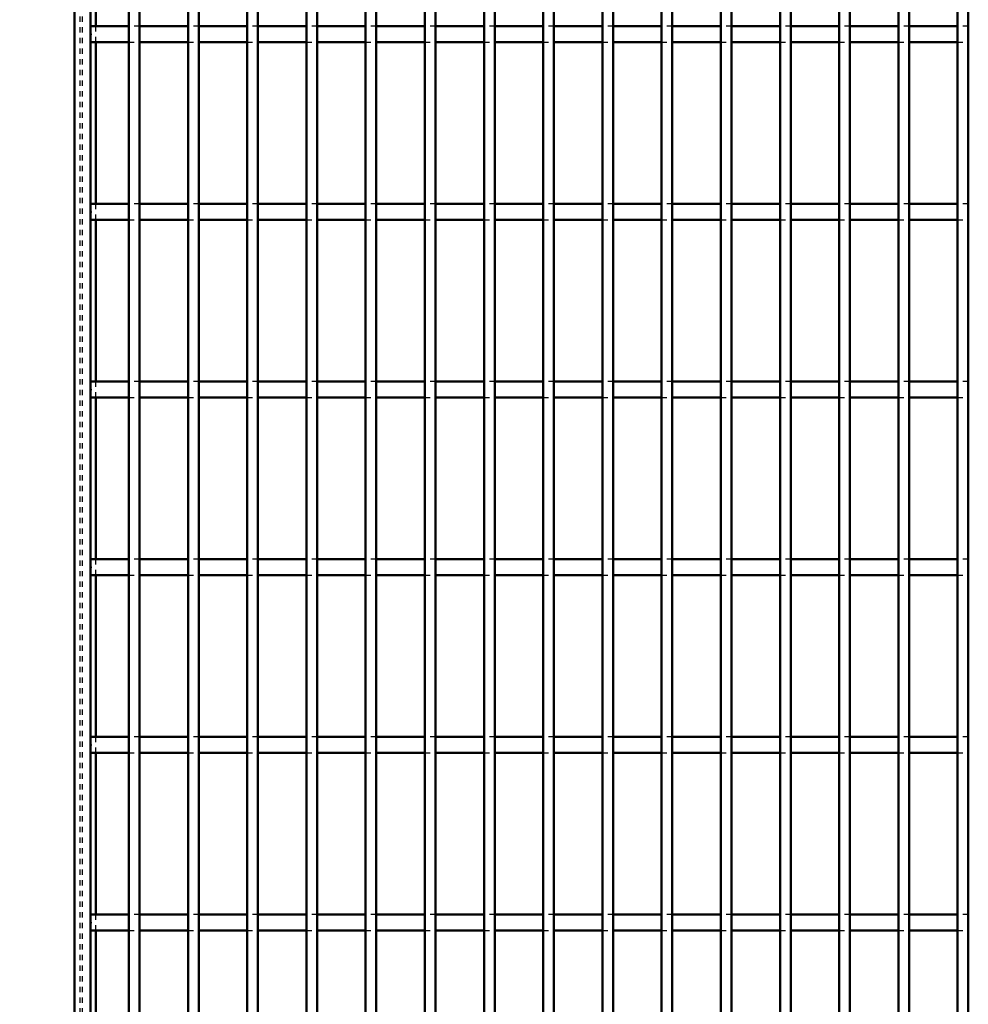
# Model space of a CAD drawing. Header units: millimetres. Extents: x -1015 to 606, y -500 to 954.
# Tile 3 of 36: x -610 to -432, y -315 to -131. Entities that reach past the tile are written whole.
import ezdxf

# ---------------------------------------------------------------- set-up
doc = ezdxf.new("R2010")
doc.units = ezdxf.units.MM
doc.linetypes.add('Dashed', pattern=[2, 1, -1])
for name, color, linetype, lineweight in [('2d ConnectionPoints', 7, 'Continuous', 50), ('AM_0', 7, 'Continuous', 50), ('AM_5', 3, 'Continuous', 25), ('AM_9', 6, 'Dashed', 25)]:
    doc.layers.add(name, color=color, linetype=linetype, lineweight=lineweight)
doc.dimstyles.new('ISO-25', dxfattribs={"dimtxt": 2.5, "dimasz": 2.5, "dimexe": 1.25, "dimexo": 0.625, "dimtad": 1, "dimtxsty": 'Standard', "dimcen": 2.5, "dimadec": 0, "dimazin": 0, "dimtfac": 1, "dimtmove": 0, "dimatfit": 3, "dimfxl": 1, "dimarcsym": 0})

# ---------------------------------------------------------------- blocks, each defined once
blk = doc.blocks.new('3_dicwfftikynxebfonv0d9gweg________0_in_LPPX423303311311120010003500_4')
at = {"layer": 'AM_0'}
for p, q in [((-589.83, -497), (-589.83, 497)), ((-587.83, -497), (-587.83, 497))]:
    blk.add_line(p, q, dxfattribs=at)
blk = doc.blocks.new('4_wnbvefcx3y2xrqddmn3u954jm________0_in_LPPX423303311311120010003500_4')
at = {"layer": 'AM_0'}
for p, q in [((-578.72, -497), (-578.72, 497)), ((-576.72, -497), (-576.72, 497))]:
    blk.add_line(p, q, dxfattribs=at)
blk = doc.blocks.new('5_qgtj1mhgll8wk8eftwisp3klc________0_in_LPPX423303311311120010003500_4')
at = {"layer": 'AM_0'}
for p, q in [((-567.61, -497), (-567.61, 497)), ((-565.61, -497), (-565.61, 497))]:
    blk.add_line(p, q, dxfattribs=at)
blk = doc.blocks.new('6_6yvlga389fyent0vcktubonji________0_in_LPPX423303311311120010003500_4')
at = {"layer": 'AM_0'}
for p, q in [((-556.5, -497), (-556.5, 497)), ((-554.5, -497), (-554.5, 497))]:
    blk.add_line(p, q, dxfattribs=at)
blk = doc.blocks.new('7_8vqohuy4l5b7e7wr8y107rebd________0_in_LPPX423303311311120010003500_4')
at = {"layer": 'AM_0'}
for p, q in [((-545.39, -497), (-545.39, 497)), ((-543.39, -497), (-543.39, 497))]:
    blk.add_line(p, q, dxfattribs=at)
blk = doc.blocks.new('8_rtcekgcnjxkc9xmtua3coy5xv________0_in_LPPX423303311311120010003500_4')
at = {"layer": 'AM_0'}
for p, q in [((-534.28, -497), (-534.28, 497)), ((-532.28, -497), (-532.28, 497))]:
    blk.add_line(p, q, dxfattribs=at)
blk = doc.blocks.new('9_duo9nfmo4vog63j9kq3mser4t________0_in_LPPX423303311311120010003500_4')
at = {"layer": 'AM_0'}
for p, q in [((-523.17, -497), (-523.17, 497)), ((-521.17, -497), (-521.17, 497))]:
    blk.add_line(p, q, dxfattribs=at)
blk = doc.blocks.new('10_v6xoite3i1mpdl24w3bo78zcd________0_in_LPPX423303311311120010003500_4')
at = {"layer": 'AM_0'}
for p, q in [((-512.06, -497), (-512.06, 497)), ((-510.06, -497), (-510.06, 497))]:
    blk.add_line(p, q, dxfattribs=at)
blk = doc.blocks.new('11_jhg0awtfgngavp9jzcpje108w________0_in_LPPX423303311311120010003500_4')
at = {"layer": 'AM_0'}
for p, q in [((-500.95, -497), (-500.95, 497)), ((-498.95, -497), (-498.95, 497))]:
    blk.add_line(p, q, dxfattribs=at)
blk = doc.blocks.new('12_txw1ocd9j89a1czz1m3z6i7tm________0_in_LPPX423303311311120010003500_4')
at = {"layer": 'AM_0'}
for p, q in [((-489.84, -497), (-489.84, 497)), ((-487.84, -497), (-487.84, 497))]:
    blk.add_line(p, q, dxfattribs=at)
blk = doc.blocks.new('13_owexhaez6c2ydoifmn0dstavi________0_in_LPPX423303311311120010003500_4')
at = {"layer": 'AM_0'}
for p, q in [((-478.73, -497), (-478.73, 497)), ((-476.73, -497), (-476.73, 497))]:
    blk.add_line(p, q, dxfattribs=at)
blk = doc.blocks.new('14_eek8ihajuxsrcymq3aopej7fk________0_in_LPPX423303311311120010003500_4')
at = {"layer": 'AM_0'}
for p, q in [((-467.62, -497), (-467.62, 497)), ((-465.62, -497), (-465.62, 497))]:
    blk.add_line(p, q, dxfattribs=at)
blk = doc.blocks.new('15_dyfxbww4z6nemj3gaxstpwgya________0_in_LPPX423303311311120010003500_4')
at = {"layer": 'AM_0'}
for p, q in [((-456.51, -497), (-456.51, 497)), ((-454.51, -497), (-454.51, 497))]:
    blk.add_line(p, q, dxfattribs=at)
blk = doc.blocks.new('16_p68papsqfugbc6ldn0p7xas1h________0_in_LPPX423303311311120010003500_4')
at = {"layer": 'AM_0'}
for p, q in [((-445.4, -497), (-445.4, 497)), ((-443.4, -497), (-443.4, 497))]:
    blk.add_line(p, q, dxfattribs=at)
blk = doc.blocks.new('17_xkuoxa7tiugsqjouef0dlt21a________0_in_LPPX423303311311120010003500_4')
at = {"layer": 'AM_0'}
for p, q in [((-434.29, -497), (-434.29, 497)), ((-432.29, -497), (-432.29, 497))]:
    blk.add_line(p, q, dxfattribs=at)
blk = doc.blocks.new('116_nidzc0pon7cv9xor8v30og95o________0_in_LPPX423303311311120010003500_4')
at = {"layer": 'AM_0'}
for p, q in [((-589.83, -298.47), (-597, -298.47)), ((-597, -298.47), (-597, -301.47)), ((-589.83, -298.47), (-589.83, -301.47)), ((-578.72, -298.47), (-587.83, -298.47)), ((-587.83, -301.47), (-587.83, -298.47)), ((-578.72, -298.47), (-578.72, -301.47)), ((-567.61, -298.47), (-576.72, -298.47)), ((-576.72, -301.47), (-576.72, -298.47)), ((-567.61, -298.47), (-567.61, -301.47)), ((-565.61, -301.47), (-565.61, -298.47)), ((-556.5, -298.47), (-565.61, -298.47)), ((-556.5, -298.47), (-556.5, -301.47)), ((-545.39, -298.47), (-554.5, -298.47)), ((-554.5, -301.47), (-554.5, -298.47)), ((-545.39, -298.47), (-545.39, -301.47)), ((-543.39, -301.47), (-543.39, -298.47)), ((-534.28, -298.47), (-543.39, -298.47)), ((-534.28, -298.47), (-534.28, -301.47)), ((-523.17, -298.47), (-532.28, -298.47)), ((-532.28, -301.47), (-532.28, -298.47)), ((-523.17, -298.47), (-523.17, -301.47)), ((-521.17, -301.47), (-521.17, -298.47)), ((-512.06, -298.47), (-521.17, -298.47)), ((-512.06, -298.47), (-512.06, -301.47)), ((-510.06, -301.47), (-510.06, -298.47)), ((-500.95, -298.47), (-510.06, -298.47)), ((-500.95, -298.47), (-500.95, -301.47)), ((-498.95, -301.47), (-498.95, -298.47)), ((-489.84, -298.47), (-498.95, -298.47)), ((-489.84, -298.47), (-489.84, -301.47)), ((-487.84, -301.47), (-487.84, -298.47)), ((-478.73, -298.47), (-487.84, -298.47)), ((-478.73, -298.47), (-478.73, -301.47)), ((-476.73, -301.47), (-476.73, -298.47)), ((-467.62, -298.47), (-476.73, -298.47)), ((-467.62, -298.47), (-467.62, -301.47)), ((-465.62, -301.47), (-465.62, -298.47)), ((-456.51, -298.47), (-465.62, -298.47)), ((-456.51, -298.47), (-456.51, -301.47)), ((-454.51, -301.47), (-454.51, -298.47)), ((-445.4, -298.47), (-454.51, -298.47)), ((-445.4, -298.47), (-445.4, -301.47)), ((-443.4, -301.47), (-443.4, -298.47)), ((-434.29, -298.47), (-443.4, -298.47)), ((-434.29, -298.47), (-434.29, -301.47)), ((-589.83, -301.47), (-597, -301.47)), ((-578.72, -301.47), (-587.83, -301.47)), ((-567.61, -301.47), (-576.72, -301.47)), ((-556.5, -301.47), (-565.61, -301.47)), ((-545.39, -301.47), (-554.5, -301.47)), ((-534.28, -301.47), (-543.39, -301.47)), ((-523.17, -301.47), (-532.28, -301.47)), ((-512.06, -301.47), (-521.17, -301.47)), ((-500.95, -301.47), (-510.06, -301.47)), ((-489.84, -301.47), (-498.95, -301.47)), ((-478.73, -301.47), (-487.84, -301.47)), ((-467.62, -301.47), (-476.73, -301.47)), ((-456.51, -301.47), (-465.62, -301.47)), ((-445.4, -301.47), (-454.51, -301.47)), ((-434.29, -301.47), (-443.4, -301.47))]:
    blk.add_line(p, q, dxfattribs=at)
at = {"layer": 'AM_9'}
for p, q in [((-587.83, -298.47), (-589.83, -298.47)), ((-576.72, -298.47), (-578.72, -298.47)), ((-565.61, -298.47), (-567.61, -298.47)), ((-554.5, -298.47), (-556.5, -298.47)), ((-543.39, -298.47), (-545.39, -298.47)), ((-532.28, -298.47), (-534.28, -298.47)), ((-521.17, -298.47), (-523.17, -298.47)), ((-510.06, -298.47), (-512.06, -298.47)), ((-498.95, -298.47), (-500.95, -298.47)), ((-487.84, -298.47), (-489.84, -298.47)), ((-476.73, -298.47), (-478.73, -298.47)), ((-465.62, -298.47), (-467.62, -298.47)), ((-454.51, -298.47), (-456.51, -298.47)), ((-443.4, -298.47), (-445.4, -298.47)), ((-432.29, -298.47), (-434.29, -298.47)), ((-589.83, -301.47), (-587.83, -301.47)), ((-578.72, -301.47), (-576.72, -301.47)), ((-567.61, -301.47), (-565.61, -301.47)), ((-556.5, -301.47), (-554.5, -301.47)), ((-545.39, -301.47), (-543.39, -301.47)), ((-534.28, -301.47), (-532.28, -301.47)), ((-523.17, -301.47), (-521.17, -301.47)), ((-512.06, -301.47), (-510.06, -301.47)), ((-500.95, -301.47), (-498.95, -301.47)), ((-489.84, -301.47), (-487.84, -301.47)), ((-478.73, -301.47), (-476.73, -301.47)), ((-467.62, -301.47), (-465.62, -301.47)), ((-456.51, -301.47), (-454.51, -301.47)), ((-445.4, -301.47), (-443.4, -301.47)), ((-434.29, -301.47), (-432.29, -301.47))]:
    blk.add_line(p, q, dxfattribs=at)
blk = doc.blocks.new('117_64mn47k6jdvgbjflolonx3yvm________0_in_LPPX423303311311120010003500_4')
at = {"layer": 'AM_0'}
for p, q in [((-589.83, -265.14), (-597, -265.14)), ((-597, -265.14), (-597, -268.14)), ((-589.83, -265.14), (-589.83, -268.14)), ((-578.72, -265.14), (-587.83, -265.14)), ((-587.83, -268.14), (-587.83, -265.14)), ((-578.72, -265.14), (-578.72, -268.14)), ((-567.61, -265.14), (-576.72, -265.14)), ((-576.72, -268.14), (-576.72, -265.14)), ((-567.61, -265.14), (-567.61, -268.14)), ((-565.61, -268.14), (-565.61, -265.14)), ((-556.5, -265.14), (-565.61, -265.14)), ((-556.5, -265.14), (-556.5, -268.14)), ((-545.39, -265.14), (-554.5, -265.14)), ((-554.5, -268.14), (-554.5, -265.14)), ((-545.39, -265.14), (-545.39, -268.14)), ((-543.39, -268.14), (-543.39, -265.14)), ((-534.28, -265.14), (-543.39, -265.14)), ((-534.28, -265.14), (-534.28, -268.14)), ((-523.17, -265.14), (-532.28, -265.14)), ((-532.28, -268.14), (-532.28, -265.14)), ((-523.17, -265.14), (-523.17, -268.14)), ((-521.17, -268.14), (-521.17, -265.14)), ((-512.06, -265.14), (-521.17, -265.14)), ((-512.06, -265.14), (-512.06, -268.14)), ((-510.06, -268.14), (-510.06, -265.14)), ((-500.95, -265.14), (-510.06, -265.14)), ((-500.95, -265.14), (-500.95, -268.14)), ((-498.95, -268.14), (-498.95, -265.14)), ((-489.84, -265.14), (-498.95, -265.14)), ((-489.84, -265.14), (-489.84, -268.14)), ((-487.84, -268.14), (-487.84, -265.14)), ((-478.73, -265.14), (-487.84, -265.14)), ((-478.73, -265.14), (-478.73, -268.14)), ((-476.73, -268.14), (-476.73, -265.14)), ((-467.62, -265.14), (-476.73, -265.14)), ((-467.62, -265.14), (-467.62, -268.14)), ((-465.62, -268.14), (-465.62, -265.14)), ((-456.51, -265.14), (-465.62, -265.14)), ((-456.51, -265.14), (-456.51, -268.14)), ((-454.51, -268.14), (-454.51, -265.14)), ((-445.4, -265.14), (-454.51, -265.14)), ((-445.4, -265.14), (-445.4, -268.14)), ((-443.4, -268.14), (-443.4, -265.14)), ((-434.29, -265.14), (-443.4, -265.14)), ((-434.29, -265.14), (-434.29, -268.14)), ((-589.83, -268.14), (-597, -268.14)), ((-578.72, -268.14), (-587.83, -268.14)), ((-567.61, -268.14), (-576.72, -268.14)), ((-556.5, -268.14), (-565.61, -268.14)), ((-545.39, -268.14), (-554.5, -268.14)), ((-534.28, -268.14), (-543.39, -268.14)), ((-523.17, -268.14), (-532.28, -268.14)), ((-512.06, -268.14), (-521.17, -268.14)), ((-500.95, -268.14), (-510.06, -268.14)), ((-489.84, -268.14), (-498.95, -268.14)), ((-478.73, -268.14), (-487.84, -268.14)), ((-467.62, -268.14), (-476.73, -268.14)), ((-456.51, -268.14), (-465.62, -268.14)), ((-445.4, -268.14), (-454.51, -268.14)), ((-434.29, -268.14), (-443.4, -268.14))]:
    blk.add_line(p, q, dxfattribs=at)
at = {"layer": 'AM_9'}
for p, q in [((-587.83, -265.14), (-589.83, -265.14)), ((-576.72, -265.14), (-578.72, -265.14)), ((-565.61, -265.14), (-567.61, -265.14)), ((-554.5, -265.14), (-556.5, -265.14)), ((-543.39, -265.14), (-545.39, -265.14)), ((-532.28, -265.14), (-534.28, -265.14)), ((-521.17, -265.14), (-523.17, -265.14)), ((-510.06, -265.14), (-512.06, -265.14)), ((-498.95, -265.14), (-500.95, -265.14)), ((-487.84, -265.14), (-489.84, -265.14)), ((-476.73, -265.14), (-478.73, -265.14)), ((-465.62, -265.14), (-467.62, -265.14)), ((-454.51, -265.14), (-456.51, -265.14)), ((-443.4, -265.14), (-445.4, -265.14)), ((-432.29, -265.14), (-434.29, -265.14)), ((-589.83, -268.14), (-587.83, -268.14)), ((-578.72, -268.14), (-576.72, -268.14)), ((-567.61, -268.14), (-565.61, -268.14)), ((-556.5, -268.14), (-554.5, -268.14)), ((-545.39, -268.14), (-543.39, -268.14)), ((-534.28, -268.14), (-532.28, -268.14)), ((-523.17, -268.14), (-521.17, -268.14)), ((-512.06, -268.14), (-510.06, -268.14)), ((-500.95, -268.14), (-498.95, -268.14)), ((-489.84, -268.14), (-487.84, -268.14)), ((-478.73, -268.14), (-476.73, -268.14)), ((-467.62, -268.14), (-465.62, -268.14)), ((-456.51, -268.14), (-454.51, -268.14)), ((-445.4, -268.14), (-443.4, -268.14)), ((-434.29, -268.14), (-432.29, -268.14))]:
    blk.add_line(p, q, dxfattribs=at)
blk = doc.blocks.new('118_aao4uvldsniqbxkd6kvx52f9j________0_in_LPPX423303311311120010003500_4')
at = {"layer": 'AM_0'}
for p, q in [((-589.83, -231.81), (-597, -231.81)), ((-597, -231.81), (-597, -234.81)), ((-589.83, -231.81), (-589.83, -234.81)), ((-578.72, -231.81), (-587.83, -231.81)), ((-587.83, -234.81), (-587.83, -231.81)), ((-578.72, -231.81), (-578.72, -234.81)), ((-567.61, -231.81), (-576.72, -231.81)), ((-576.72, -234.81), (-576.72, -231.81)), ((-567.61, -231.81), (-567.61, -234.81)), ((-565.61, -234.81), (-565.61, -231.81)), ((-556.5, -231.81), (-565.61, -231.81)), ((-556.5, -231.81), (-556.5, -234.81)), ((-545.39, -231.81), (-554.5, -231.81)), ((-554.5, -234.81), (-554.5, -231.81)), ((-545.39, -231.81), (-545.39, -234.81)), ((-543.39, -234.81), (-543.39, -231.81)), ((-534.28, -231.81), (-543.39, -231.81)), ((-534.28, -231.81), (-534.28, -234.81)), ((-523.17, -231.81), (-532.28, -231.81)), ((-532.28, -234.81), (-532.28, -231.81)), ((-523.17, -231.81), (-523.17, -234.81)), ((-521.17, -234.81), (-521.17, -231.81)), ((-512.06, -231.81), (-521.17, -231.81)), ((-512.06, -231.81), (-512.06, -234.81)), ((-510.06, -234.81), (-510.06, -231.81)), ((-500.95, -231.81), (-510.06, -231.81)), ((-500.95, -231.81), (-500.95, -234.81)), ((-498.95, -234.81), (-498.95, -231.81)), ((-489.84, -231.81), (-498.95, -231.81)), ((-489.84, -231.81), (-489.84, -234.81)), ((-487.84, -234.81), (-487.84, -231.81)), ((-478.73, -231.81), (-487.84, -231.81)), ((-478.73, -231.81), (-478.73, -234.81)), ((-476.73, -234.81), (-476.73, -231.81)), ((-467.62, -231.81), (-476.73, -231.81)), ((-467.62, -231.81), (-467.62, -234.81)), ((-465.62, -234.81), (-465.62, -231.81)), ((-456.51, -231.81), (-465.62, -231.81)), ((-456.51, -231.81), (-456.51, -234.81)), ((-454.51, -234.81), (-454.51, -231.81)), ((-445.4, -231.81), (-454.51, -231.81)), ((-445.4, -231.81), (-445.4, -234.81)), ((-443.4, -234.81), (-443.4, -231.81)), ((-434.29, -231.81), (-443.4, -231.81)), ((-434.29, -231.81), (-434.29, -234.81)), ((-589.83, -234.81), (-597, -234.81)), ((-578.72, -234.81), (-587.83, -234.81)), ((-567.61, -234.81), (-576.72, -234.81)), ((-556.5, -234.81), (-565.61, -234.81)), ((-545.39, -234.81), (-554.5, -234.81)), ((-534.28, -234.81), (-543.39, -234.81)), ((-523.17, -234.81), (-532.28, -234.81)), ((-512.06, -234.81), (-521.17, -234.81)), ((-500.95, -234.81), (-510.06, -234.81)), ((-489.84, -234.81), (-498.95, -234.81)), ((-478.73, -234.81), (-487.84, -234.81)), ((-467.62, -234.81), (-476.73, -234.81)), ((-456.51, -234.81), (-465.62, -234.81)), ((-445.4, -234.81), (-454.51, -234.81)), ((-434.29, -234.81), (-443.4, -234.81))]:
    blk.add_line(p, q, dxfattribs=at)
at = {"layer": 'AM_9'}
for p, q in [((-587.83, -231.81), (-589.83, -231.81)), ((-576.72, -231.81), (-578.72, -231.81)), ((-565.61, -231.81), (-567.61, -231.81)), ((-554.5, -231.81), (-556.5, -231.81)), ((-543.39, -231.81), (-545.39, -231.81)), ((-532.28, -231.81), (-534.28, -231.81)), ((-521.17, -231.81), (-523.17, -231.81)), ((-510.06, -231.81), (-512.06, -231.81)), ((-498.95, -231.81), (-500.95, -231.81)), ((-487.84, -231.81), (-489.84, -231.81)), ((-476.73, -231.81), (-478.73, -231.81)), ((-465.62, -231.81), (-467.62, -231.81)), ((-454.51, -231.81), (-456.51, -231.81)), ((-443.4, -231.81), (-445.4, -231.81)), ((-432.29, -231.81), (-434.29, -231.81)), ((-589.83, -234.81), (-587.83, -234.81)), ((-578.72, -234.81), (-576.72, -234.81)), ((-567.61, -234.81), (-565.61, -234.81)), ((-556.5, -234.81), (-554.5, -234.81)), ((-545.39, -234.81), (-543.39, -234.81)), ((-534.28, -234.81), (-532.28, -234.81)), ((-523.17, -234.81), (-521.17, -234.81)), ((-512.06, -234.81), (-510.06, -234.81)), ((-500.95, -234.81), (-498.95, -234.81)), ((-489.84, -234.81), (-487.84, -234.81)), ((-478.73, -234.81), (-476.73, -234.81)), ((-467.62, -234.81), (-465.62, -234.81)), ((-456.51, -234.81), (-454.51, -234.81)), ((-445.4, -234.81), (-443.4, -234.81)), ((-434.29, -234.81), (-432.29, -234.81))]:
    blk.add_line(p, q, dxfattribs=at)
blk = doc.blocks.new('119_z5xuaksjbywvfcntj1xahw6id________0_in_LPPX423303311311120010003500_4')
at = {"layer": 'AM_0'}
for p, q in [((-589.83, -198.48), (-597, -198.48)), ((-597, -198.48), (-597, -201.48)), ((-589.83, -198.48), (-589.83, -201.48)), ((-578.72, -198.48), (-587.83, -198.48)), ((-587.83, -201.48), (-587.83, -198.48)), ((-578.72, -198.48), (-578.72, -201.48)), ((-567.61, -198.48), (-576.72, -198.48)), ((-576.72, -201.48), (-576.72, -198.48)), ((-567.61, -198.48), (-567.61, -201.48)), ((-565.61, -201.48), (-565.61, -198.48)), ((-556.5, -198.48), (-565.61, -198.48)), ((-556.5, -198.48), (-556.5, -201.48)), ((-545.39, -198.48), (-554.5, -198.48)), ((-554.5, -201.48), (-554.5, -198.48)), ((-545.39, -198.48), (-545.39, -201.48)), ((-543.39, -201.48), (-543.39, -198.48)), ((-534.28, -198.48), (-543.39, -198.48)), ((-534.28, -198.48), (-534.28, -201.48)), ((-523.17, -198.48), (-532.28, -198.48)), ((-532.28, -201.48), (-532.28, -198.48)), ((-523.17, -198.48), (-523.17, -201.48)), ((-521.17, -201.48), (-521.17, -198.48)), ((-512.06, -198.48), (-521.17, -198.48)), ((-512.06, -198.48), (-512.06, -201.48)), ((-510.06, -201.48), (-510.06, -198.48)), ((-500.95, -198.48), (-510.06, -198.48)), ((-500.95, -198.48), (-500.95, -201.48)), ((-498.95, -201.48), (-498.95, -198.48)), ((-489.84, -198.48), (-498.95, -198.48)), ((-489.84, -198.48), (-489.84, -201.48)), ((-487.84, -201.48), (-487.84, -198.48)), ((-478.73, -198.48), (-487.84, -198.48)), ((-478.73, -198.48), (-478.73, -201.48)), ((-476.73, -201.48), (-476.73, -198.48)), ((-467.62, -198.48), (-476.73, -198.48)), ((-467.62, -198.48), (-467.62, -201.48)), ((-465.62, -201.48), (-465.62, -198.48)), ((-456.51, -198.48), (-465.62, -198.48)), ((-456.51, -198.48), (-456.51, -201.48)), ((-454.51, -201.48), (-454.51, -198.48)), ((-445.4, -198.48), (-454.51, -198.48)), ((-445.4, -198.48), (-445.4, -201.48)), ((-443.4, -201.48), (-443.4, -198.48)), ((-434.29, -198.48), (-443.4, -198.48)), ((-434.29, -198.48), (-434.29, -201.48)), ((-589.83, -201.48), (-597, -201.48)), ((-578.72, -201.48), (-587.83, -201.48)), ((-567.61, -201.48), (-576.72, -201.48)), ((-556.5, -201.48), (-565.61, -201.48)), ((-545.39, -201.48), (-554.5, -201.48)), ((-534.28, -201.48), (-543.39, -201.48)), ((-523.17, -201.48), (-532.28, -201.48)), ((-512.06, -201.48), (-521.17, -201.48)), ((-500.95, -201.48), (-510.06, -201.48)), ((-489.84, -201.48), (-498.95, -201.48)), ((-478.73, -201.48), (-487.84, -201.48)), ((-467.62, -201.48), (-476.73, -201.48)), ((-456.51, -201.48), (-465.62, -201.48)), ((-445.4, -201.48), (-454.51, -201.48)), ((-434.29, -201.48), (-443.4, -201.48))]:
    blk.add_line(p, q, dxfattribs=at)
at = {"layer": 'AM_9'}
for p, q in [((-587.83, -198.48), (-589.83, -198.48)), ((-576.72, -198.48), (-578.72, -198.48)), ((-565.61, -198.48), (-567.61, -198.48)), ((-554.5, -198.48), (-556.5, -198.48)), ((-543.39, -198.48), (-545.39, -198.48)), ((-532.28, -198.48), (-534.28, -198.48)), ((-521.17, -198.48), (-523.17, -198.48)), ((-510.06, -198.48), (-512.06, -198.48)), ((-498.95, -198.48), (-500.95, -198.48)), ((-487.84, -198.48), (-489.84, -198.48)), ((-476.73, -198.48), (-478.73, -198.48)), ((-465.62, -198.48), (-467.62, -198.48)), ((-454.51, -198.48), (-456.51, -198.48)), ((-443.4, -198.48), (-445.4, -198.48)), ((-432.29, -198.48), (-434.29, -198.48)), ((-589.83, -201.48), (-587.83, -201.48)), ((-578.72, -201.48), (-576.72, -201.48)), ((-567.61, -201.48), (-565.61, -201.48)), ((-556.5, -201.48), (-554.5, -201.48)), ((-545.39, -201.48), (-543.39, -201.48)), ((-534.28, -201.48), (-532.28, -201.48)), ((-523.17, -201.48), (-521.17, -201.48)), ((-512.06, -201.48), (-510.06, -201.48)), ((-500.95, -201.48), (-498.95, -201.48)), ((-489.84, -201.48), (-487.84, -201.48)), ((-478.73, -201.48), (-476.73, -201.48)), ((-467.62, -201.48), (-465.62, -201.48)), ((-456.51, -201.48), (-454.51, -201.48)), ((-445.4, -201.48), (-443.4, -201.48)), ((-434.29, -201.48), (-432.29, -201.48))]:
    blk.add_line(p, q, dxfattribs=at)
blk = doc.blocks.new('120_aniocegwz6elx4icyugmesjta________0_in_LPPX423303311311120010003500_4')
at = {"layer": 'AM_0'}
for p, q in [((-589.83, -165.15), (-597, -165.15)), ((-597, -165.15), (-597, -168.15)), ((-589.83, -165.15), (-589.83, -168.15)), ((-578.72, -165.15), (-587.83, -165.15)), ((-587.83, -168.15), (-587.83, -165.15)), ((-578.72, -165.15), (-578.72, -168.15)), ((-567.61, -165.15), (-576.72, -165.15)), ((-576.72, -168.15), (-576.72, -165.15)), ((-567.61, -165.15), (-567.61, -168.15)), ((-565.61, -168.15), (-565.61, -165.15)), ((-556.5, -165.15), (-565.61, -165.15)), ((-556.5, -165.15), (-556.5, -168.15)), ((-545.39, -165.15), (-554.5, -165.15)), ((-554.5, -168.15), (-554.5, -165.15)), ((-545.39, -165.15), (-545.39, -168.15)), ((-543.39, -168.15), (-543.39, -165.15)), ((-534.28, -165.15), (-543.39, -165.15)), ((-534.28, -165.15), (-534.28, -168.15)), ((-523.17, -165.15), (-532.28, -165.15)), ((-532.28, -168.15), (-532.28, -165.15)), ((-523.17, -165.15), (-523.17, -168.15)), ((-521.17, -168.15), (-521.17, -165.15)), ((-512.06, -165.15), (-521.17, -165.15)), ((-512.06, -165.15), (-512.06, -168.15)), ((-510.06, -168.15), (-510.06, -165.15)), ((-500.95, -165.15), (-510.06, -165.15)), ((-500.95, -165.15), (-500.95, -168.15)), ((-498.95, -168.15), (-498.95, -165.15)), ((-489.84, -165.15), (-498.95, -165.15)), ((-489.84, -165.15), (-489.84, -168.15)), ((-487.84, -168.15), (-487.84, -165.15)), ((-478.73, -165.15), (-487.84, -165.15)), ((-478.73, -165.15), (-478.73, -168.15)), ((-476.73, -168.15), (-476.73, -165.15)), ((-467.62, -165.15), (-476.73, -165.15)), ((-467.62, -165.15), (-467.62, -168.15)), ((-465.62, -168.15), (-465.62, -165.15)), ((-456.51, -165.15), (-465.62, -165.15)), ((-456.51, -165.15), (-456.51, -168.15)), ((-454.51, -168.15), (-454.51, -165.15)), ((-445.4, -165.15), (-454.51, -165.15)), ((-445.4, -165.15), (-445.4, -168.15)), ((-443.4, -168.15), (-443.4, -165.15)), ((-434.29, -165.15), (-443.4, -165.15)), ((-434.29, -165.15), (-434.29, -168.15)), ((-589.83, -168.15), (-597, -168.15)), ((-578.72, -168.15), (-587.83, -168.15)), ((-567.61, -168.15), (-576.72, -168.15)), ((-556.5, -168.15), (-565.61, -168.15)), ((-545.39, -168.15), (-554.5, -168.15)), ((-534.28, -168.15), (-543.39, -168.15)), ((-523.17, -168.15), (-532.28, -168.15)), ((-512.06, -168.15), (-521.17, -168.15)), ((-500.95, -168.15), (-510.06, -168.15)), ((-489.84, -168.15), (-498.95, -168.15)), ((-478.73, -168.15), (-487.84, -168.15)), ((-467.62, -168.15), (-476.73, -168.15)), ((-456.51, -168.15), (-465.62, -168.15)), ((-445.4, -168.15), (-454.51, -168.15)), ((-434.29, -168.15), (-443.4, -168.15))]:
    blk.add_line(p, q, dxfattribs=at)
at = {"layer": 'AM_9'}
for p, q in [((-587.83, -165.15), (-589.83, -165.15)), ((-576.72, -165.15), (-578.72, -165.15)), ((-565.61, -165.15), (-567.61, -165.15)), ((-554.5, -165.15), (-556.5, -165.15)), ((-543.39, -165.15), (-545.39, -165.15)), ((-532.28, -165.15), (-534.28, -165.15)), ((-521.17, -165.15), (-523.17, -165.15)), ((-510.06, -165.15), (-512.06, -165.15)), ((-498.95, -165.15), (-500.95, -165.15)), ((-487.84, -165.15), (-489.84, -165.15)), ((-476.73, -165.15), (-478.73, -165.15)), ((-465.62, -165.15), (-467.62, -165.15)), ((-454.51, -165.15), (-456.51, -165.15)), ((-443.4, -165.15), (-445.4, -165.15)), ((-432.29, -165.15), (-434.29, -165.15)), ((-589.83, -168.15), (-587.83, -168.15)), ((-578.72, -168.15), (-576.72, -168.15)), ((-567.61, -168.15), (-565.61, -168.15)), ((-556.5, -168.15), (-554.5, -168.15)), ((-545.39, -168.15), (-543.39, -168.15)), ((-534.28, -168.15), (-532.28, -168.15)), ((-523.17, -168.15), (-521.17, -168.15)), ((-512.06, -168.15), (-510.06, -168.15)), ((-500.95, -168.15), (-498.95, -168.15)), ((-489.84, -168.15), (-487.84, -168.15)), ((-478.73, -168.15), (-476.73, -168.15)), ((-467.62, -168.15), (-465.62, -168.15)), ((-456.51, -168.15), (-454.51, -168.15)), ((-445.4, -168.15), (-443.4, -168.15)), ((-434.29, -168.15), (-432.29, -168.15))]:
    blk.add_line(p, q, dxfattribs=at)
blk = doc.blocks.new('121_11cobezmc2k1mgjxhhyn1o9ko________0_in_LPPX423303311311120010003500_4')
at = {"layer": 'AM_0'}
for p, q in [((-589.83, -131.82), (-597, -131.82)), ((-597, -131.82), (-597, -134.82)), ((-589.83, -131.82), (-589.83, -134.82)), ((-578.72, -131.82), (-587.83, -131.82)), ((-587.83, -134.82), (-587.83, -131.82)), ((-578.72, -131.82), (-578.72, -134.82)), ((-567.61, -131.82), (-576.72, -131.82)), ((-576.72, -134.82), (-576.72, -131.82)), ((-567.61, -131.82), (-567.61, -134.82)), ((-565.61, -134.82), (-565.61, -131.82)), ((-556.5, -131.82), (-565.61, -131.82)), ((-556.5, -131.82), (-556.5, -134.82)), ((-545.39, -131.82), (-554.5, -131.82)), ((-554.5, -134.82), (-554.5, -131.82)), ((-545.39, -131.82), (-545.39, -134.82)), ((-543.39, -134.82), (-543.39, -131.82)), ((-534.28, -131.82), (-543.39, -131.82)), ((-534.28, -131.82), (-534.28, -134.82)), ((-523.17, -131.82), (-532.28, -131.82)), ((-532.28, -134.82), (-532.28, -131.82)), ((-523.17, -131.82), (-523.17, -134.82)), ((-521.17, -134.82), (-521.17, -131.82)), ((-512.06, -131.82), (-521.17, -131.82)), ((-512.06, -131.82), (-512.06, -134.82)), ((-510.06, -134.82), (-510.06, -131.82)), ((-500.95, -131.82), (-510.06, -131.82)), ((-500.95, -131.82), (-500.95, -134.82)), ((-498.95, -134.82), (-498.95, -131.82)), ((-489.84, -131.82), (-498.95, -131.82)), ((-489.84, -131.82), (-489.84, -134.82)), ((-487.84, -134.82), (-487.84, -131.82)), ((-478.73, -131.82), (-487.84, -131.82)), ((-478.73, -131.82), (-478.73, -134.82)), ((-476.73, -134.82), (-476.73, -131.82)), ((-467.62, -131.82), (-476.73, -131.82)), ((-467.62, -131.82), (-467.62, -134.82)), ((-465.62, -134.82), (-465.62, -131.82)), ((-456.51, -131.82), (-465.62, -131.82)), ((-456.51, -131.82), (-456.51, -134.82)), ((-454.51, -134.82), (-454.51, -131.82)), ((-445.4, -131.82), (-454.51, -131.82)), ((-445.4, -131.82), (-445.4, -134.82)), ((-443.4, -134.82), (-443.4, -131.82)), ((-434.29, -131.82), (-443.4, -131.82)), ((-434.29, -131.82), (-434.29, -134.82)), ((-589.83, -134.82), (-597, -134.82)), ((-578.72, -134.82), (-587.83, -134.82)), ((-567.61, -134.82), (-576.72, -134.82)), ((-556.5, -134.82), (-565.61, -134.82)), ((-545.39, -134.82), (-554.5, -134.82)), ((-534.28, -134.82), (-543.39, -134.82)), ((-523.17, -134.82), (-532.28, -134.82)), ((-512.06, -134.82), (-521.17, -134.82)), ((-500.95, -134.82), (-510.06, -134.82)), ((-489.84, -134.82), (-498.95, -134.82)), ((-478.73, -134.82), (-487.84, -134.82)), ((-467.62, -134.82), (-476.73, -134.82)), ((-456.51, -134.82), (-465.62, -134.82)), ((-445.4, -134.82), (-454.51, -134.82)), ((-434.29, -134.82), (-443.4, -134.82))]:
    blk.add_line(p, q, dxfattribs=at)
at = {"layer": 'AM_9'}
for p, q in [((-587.83, -131.82), (-589.83, -131.82)), ((-576.72, -131.82), (-578.72, -131.82)), ((-565.61, -131.82), (-567.61, -131.82)), ((-554.5, -131.82), (-556.5, -131.82)), ((-543.39, -131.82), (-545.39, -131.82)), ((-532.28, -131.82), (-534.28, -131.82)), ((-521.17, -131.82), (-523.17, -131.82)), ((-510.06, -131.82), (-512.06, -131.82)), ((-498.95, -131.82), (-500.95, -131.82)), ((-487.84, -131.82), (-489.84, -131.82)), ((-476.73, -131.82), (-478.73, -131.82)), ((-465.62, -131.82), (-467.62, -131.82)), ((-454.51, -131.82), (-456.51, -131.82)), ((-443.4, -131.82), (-445.4, -131.82)), ((-432.29, -131.82), (-434.29, -131.82)), ((-589.83, -134.82), (-587.83, -134.82)), ((-578.72, -134.82), (-576.72, -134.82)), ((-567.61, -134.82), (-565.61, -134.82)), ((-556.5, -134.82), (-554.5, -134.82)), ((-545.39, -134.82), (-543.39, -134.82)), ((-534.28, -134.82), (-532.28, -134.82)), ((-523.17, -134.82), (-521.17, -134.82)), ((-512.06, -134.82), (-510.06, -134.82)), ((-500.95, -134.82), (-498.95, -134.82)), ((-489.84, -134.82), (-487.84, -134.82)), ((-478.73, -134.82), (-476.73, -134.82)), ((-467.62, -134.82), (-465.62, -134.82)), ((-456.51, -134.82), (-454.51, -134.82)), ((-445.4, -134.82), (-443.4, -134.82)), ((-434.29, -134.82), (-432.29, -134.82))]:
    blk.add_line(p, q, dxfattribs=at)
blk = doc.blocks.new('140_6y0410c3g67ipm92qek5wbz5k________0_in_LPPX423303311311120010003500_4')
at = {"layer": 'AM_0'}
for p, q in [((-600, -497), (-600, 497)), ((-597, -497), (-597, 497)), ((-596.05, -131.82), (-596.05, -101.49)), ((-596.05, -165.15), (-596.05, -134.82)), ((-596.05, -198.48), (-596.05, -168.15)), ((-596.05, -231.81), (-596.05, -201.48)), ((-596.05, -265.14), (-596.05, -234.81)), ((-596.05, -298.47), (-596.05, -268.14)), ((-596.05, -331.8), (-596.05, -301.47))]:
    blk.add_line(p, q, dxfattribs=at)
at = {"layer": 'AM_9'}
for p, q in [((-598.99, -497), (-598.99, 497)), ((-598.55, -497), (-598.55, 497)), ((-596.05, -134.82), (-596.05, -131.82)), ((-596.05, -168.15), (-596.05, -165.15)), ((-596.05, -201.48), (-596.05, -198.48)), ((-596.05, -234.81), (-596.05, -231.81)), ((-596.05, -268.14), (-596.05, -265.14)), ((-596.05, -301.47), (-596.05, -298.47))]:
    blk.add_line(p, q, dxfattribs=at)
blk = doc.blocks.new('*D143')
at = {"layer": 'AM_5', "color": 0, "lineweight": -2}
for p, q in [((-600, 500), (-864, 500)), ((-864, 452), (-864, 250.72)), ((-864, -452), (-864, -250.72)), ((-600, -500), (-864, -500))]:
    blk.add_line(p, q, dxfattribs=at)
at = {"layer": 'AM_5', "color": 0}
for points in [[(-856, 452), (-872, 452), (-864, 500)], [(-872, -452), (-856, -452), (-864, -500)]]:
    blk.add_solid(points, dxfattribs=at)
at = {"layer": 'Defpoints', "color": 0}
for p in [(-600, 500), (-864, -500), (-600, -500)]:
    blk.add_point(p, dxfattribs=at)
at = {"layer": 'AM_5', "color": 0, "insert": (-864, 0), "char_height": 48, "attachment_point": 5, "rotation": 90}
blk.add_mtext('B = 1000 mm', dxfattribs=at)

msp = doc.modelspace()

# ---------------------------------------------------------------- linework, layer by layer
at = {"layer": '2d ConnectionPoints'}
for p in [(-597, -133.32), (-597, -133.32), (-597, -166.65), (-597, -166.65), (-597, -199.98), (-597, -199.98), (-597, -233.31), (-597, -233.31), (-597, -266.64), (-597, -266.64), (-597, -299.97), (-597, -299.97)]:
    msp.add_point(p, dxfattribs=at)

# ---------------------------------------------------------------- block references
for name in ['140_6y0410c3g67ipm92qek5wbz5k________0_in_LPPX423303311311120010003500_4', '3_dicwfftikynxebfonv0d9gweg________0_in_LPPX423303311311120010003500_4', '4_wnbvefcx3y2xrqddmn3u954jm________0_in_LPPX423303311311120010003500_4', '5_qgtj1mhgll8wk8eftwisp3klc________0_in_LPPX423303311311120010003500_4', '6_6yvlga389fyent0vcktubonji________0_in_LPPX423303311311120010003500_4', '7_8vqohuy4l5b7e7wr8y107rebd________0_in_LPPX423303311311120010003500_4', '8_rtcekgcnjxkc9xmtua3coy5xv________0_in_LPPX423303311311120010003500_4', '9_duo9nfmo4vog63j9kq3mser4t________0_in_LPPX423303311311120010003500_4', '10_v6xoite3i1mpdl24w3bo78zcd________0_in_LPPX423303311311120010003500_4', '11_jhg0awtfgngavp9jzcpje108w________0_in_LPPX423303311311120010003500_4', '12_txw1ocd9j89a1czz1m3z6i7tm________0_in_LPPX423303311311120010003500_4', '13_owexhaez6c2ydoifmn0dstavi________0_in_LPPX423303311311120010003500_4', '14_eek8ihajuxsrcymq3aopej7fk________0_in_LPPX423303311311120010003500_4', '15_dyfxbww4z6nemj3gaxstpwgya________0_in_LPPX423303311311120010003500_4', '16_p68papsqfugbc6ldn0p7xas1h________0_in_LPPX423303311311120010003500_4', '17_xkuoxa7tiugsqjouef0dlt21a________0_in_LPPX423303311311120010003500_4', '121_11cobezmc2k1mgjxhhyn1o9ko________0_in_LPPX423303311311120010003500_4', '120_aniocegwz6elx4icyugmesjta________0_in_LPPX423303311311120010003500_4', '119_z5xuaksjbywvfcntj1xahw6id________0_in_LPPX423303311311120010003500_4', '118_aao4uvldsniqbxkd6kvx52f9j________0_in_LPPX423303311311120010003500_4', '117_64mn47k6jdvgbjflolonx3yvm________0_in_LPPX423303311311120010003500_4', '116_nidzc0pon7cv9xor8v30og95o________0_in_LPPX423303311311120010003500_4']:
    msp.add_blockref(name, (0, 0))

# ---------------------------------------------------------------- dimensions: what is measured, and where the dimension line sits
at = {"layer": 'AM_5'}
dim = msp.add_linear_dim(base=(-864, -500), p1=(-600, 500), p2=(-600, -500), angle=90, text='B = 1000 mm', dimstyle='ISO-25', override={"dimtxt": 48, "dimasz": 48, "dimexe": 0, "dimexo": 0, "dimgap": 14.4}, dxfattribs=at)
dim.commit()
dim.dimension.update_dxf_attribs({"geometry": '*D143', "text_midpoint": (-864, 0), "dimtype": 160, "text_rotation": 90})

doc.saveas('drawing.dxf')
